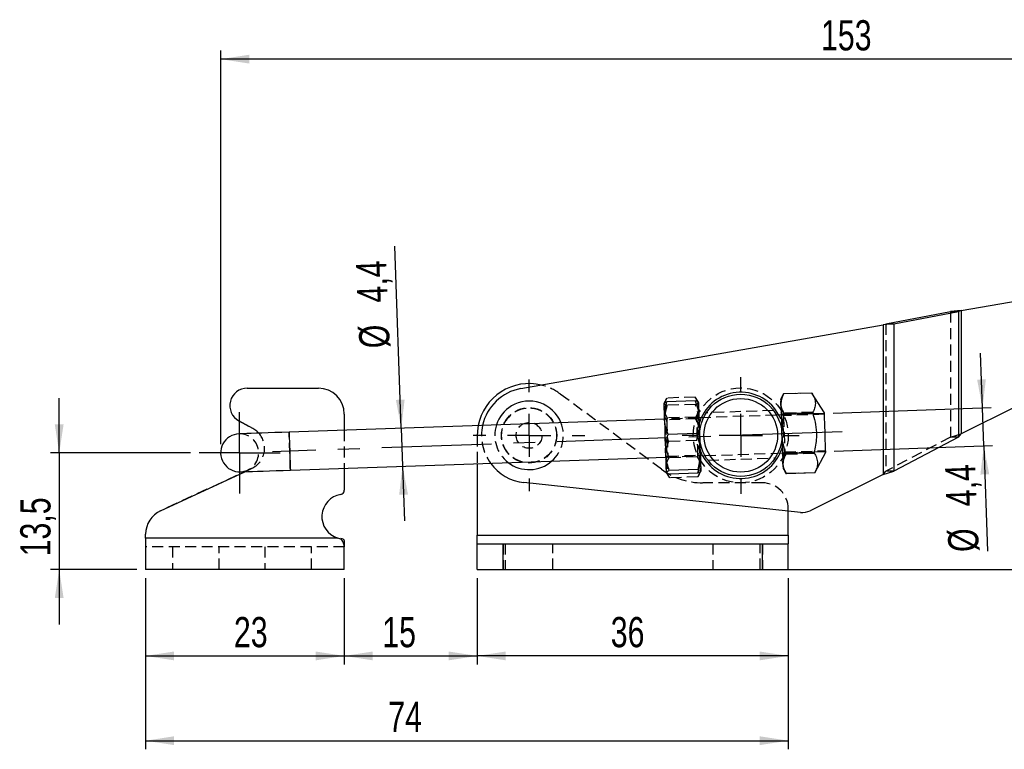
# Model space of a CAD drawing. Extents: x 33 to 403, y 68 to 261.
# Tile 4 of 21: x 41 to 155, y 176 to 261. Entities that reach past the tile are written whole.
import ezdxf

# ---------------------------------------------------------------- set-up
doc = ezdxf.new("R2010")
doc.units = 0
doc.linetypes.add('CENTERX2', pattern=[20.32, 12.7, -2.54, 2.54, -2.54])
doc.linetypes.add('HIDDEN', pattern=[1.905, 1.27, -0.635])
doc.layers.get('0').update_dxf_attribs({"linetype": 'CONTINUOUS'})
doc.layers.add('FORMATO', color=179, linetype='CONTINUOUS')
doc.styles.add('SLDTEXTSTYLE0', font='TXT', dxfattribs={"width": 0.75})
doc.dimstyles.new('SLDDIMSTYLE0', dxfattribs={"dimtxt": 3.5, "dimasz": 3.302, "dimexe": 0, "dimexo": 0.0625, "dimgap": 0.875, "dimtad": 1, "dimdec": 1, "dimrnd": 1e-09, "dimzin": 12, "dimtxsty": 'SLDTEXTSTYLE0', "dimsah": 1, "dimcen": 0.09, "dimazin": 3, "dimtfac": 1, "dimtdec": 1, "dimtmove": 0, "dimatfit": 3, "dimtolj": 1, "dimtzin": 12})
doc.dimstyles.new('SLDDIMSTYLE1', dxfattribs={"dimtxt": 3.5, "dimasz": 3.302, "dimexe": 0, "dimexo": 0.0625, "dimgap": 0.875, "dimtad": 1, "dimdec": 0, "dimrnd": 1e-09, "dimzin": 12, "dimtxsty": 'SLDTEXTSTYLE0', "dimsah": 1, "dimcen": 0.09, "dimazin": 3, "dimtfac": 1, "dimtofl": 0, "dimtmove": 0, "dimatfit": 3, "dimtolj": 1, "dimtzin": 12})
doc.dimstyles.new('SLDDIMSTYLE2', dxfattribs={"dimtxt": 3.5, "dimasz": 3.302, "dimexe": 0, "dimexo": 0.0625, "dimgap": 0.875, "dimtad": 1, "dimdec": 3, "dimrnd": 1e-09, "dimzin": 12, "dimtxsty": 'SLDTEXTSTYLE0', "dimsah": 1, "dimcen": 0.09, "dimazin": 3, "dimtfac": 1, "dimtdec": 3, "dimtofl": 0, "dimtmove": 0, "dimatfit": 3, "dimtolj": 1, "dimtzin": 12})
doc.dimstyles.new('SLDDIMSTYLE3', dxfattribs={"dimtxt": 3.5, "dimasz": 3.302, "dimexe": 0, "dimexo": 0.0625, "dimgap": 0.875, "dimtad": 1, "dimdec": 3, "dimrnd": 1e-09, "dimzin": 12, "dimtxsty": 'SLDTEXTSTYLE0', "dimsah": 1, "dimcen": 0.09, "dimazin": 3, "dimtfac": 1, "dimtdec": 3, "dimtmove": 0, "dimatfit": 3, "dimtolj": 1, "dimtzin": 12})
doc.dimstyles.new('SLDDIMSTYLE4', dxfattribs={"dimtxt": 3.5, "dimasz": 3.302, "dimexe": 0, "dimexo": 0.0625, "dimgap": 0.875, "dimtad": 1, "dimdec": 0, "dimrnd": 1e-09, "dimzin": 12, "dimtxsty": 'SLDTEXTSTYLE0', "dimsah": 1, "dimcen": 0.09, "dimazin": 3, "dimtfac": 1, "dimtdec": 0, "dimtofl": 0, "dimtmove": 0, "dimatfit": 3, "dimtolj": 1, "dimtzin": 12})

# ---------------------------------------------------------------- blocks, each defined once
blk = doc.blocks.new('_D')
at = {"layer": 'FORMATO'}
for p, q in [((45.87, 210.54), (45.87, 216.89)), ((61.06, 210.54), (44.87, 210.54)), ((45.87, 210.54), (45.87, 197.02)), ((54.87, 197.02), (44.87, 197.02)), ((45.87, 197.02), (45.87, 190.67))]:
    blk.add_line(p, q, dxfattribs=at)
for points in [[(45.87, 210.54), (46.38, 213.84), (45.36, 213.84)], [(45.87, 197.02), (45.36, 193.72), (46.38, 193.72)]]:
    blk.add_solid(points, dxfattribs=at)
at = {"layer": 'FORMATO', "insert": (41.36, 198.55), "char_height": 3.5, "attachment_point": 1, "rotation": 90, "style": 'SLDTEXTSTYLE0'}
blk.add_mtext('13,5', dxfattribs=at)
blk = doc.blocks.new('_D_1')
at = {"layer": 'FORMATO'}
for p, q in [((195.55, 234.01), (232.02, 234.01)), ((231.02, 234.01), (231.02, 197.02)), ((128.26, 197.02), (232.02, 197.02))]:
    blk.add_line(p, q, dxfattribs=at)
for points in [[(231.02, 234.01), (230.51, 230.7), (231.53, 230.7)], [(231.02, 197.02), (231.53, 200.32), (230.51, 200.32)]]:
    blk.add_solid(points, dxfattribs=at)
at = {"layer": 'FORMATO', "insert": (226.51, 210.85), "char_height": 3.5, "attachment_point": 1, "rotation": 90, "style": 'SLDTEXTSTYLE0'}
blk.add_mtext('37', dxfattribs=at)
blk = doc.blocks.new('_D_2')
at = {"layer": 'FORMATO'}
for p, q in [((64.56, 211.54), (64.56, 257.15)), ((217.33, 222.58), (217.33, 257.15)), ((217.33, 256.15), (64.56, 256.15))]:
    blk.add_line(p, q, dxfattribs=at)
for points in [[(64.56, 256.15), (67.86, 255.64), (67.86, 256.66)], [(217.33, 256.15), (214.03, 256.66), (214.03, 255.64)]]:
    blk.add_solid(points, dxfattribs=at)
at = {"layer": 'FORMATO', "insert": (134.04, 260.66), "char_height": 3.5, "attachment_point": 1, "style": 'SLDTEXTSTYLE0'}
blk.add_mtext('153', dxfattribs=at)
blk = doc.blocks.new('_D_3')
at = {"layer": 'FORMATO'}
for p, q in [((94.26, 196.02), (94.26, 186.02)), ((130.26, 196.02), (130.26, 186.02)), ((130.26, 187.02), (94.26, 187.02))]:
    blk.add_line(p, q, dxfattribs=at)
for points in [[(94.26, 187.02), (97.56, 186.51), (97.56, 187.53)], [(130.26, 187.02), (126.96, 187.53), (126.96, 186.51)]]:
    blk.add_solid(points, dxfattribs=at)
at = {"layer": 'FORMATO', "insert": (109.71, 191.53), "char_height": 3.5, "attachment_point": 1, "style": 'SLDTEXTSTYLE0'}
blk.add_mtext('36', dxfattribs=at)
blk = doc.blocks.new('_D_4')
at = {"layer": 'FORMATO'}
for p, q in [((55.87, 196.02), (55.87, 186.02)), ((78.87, 196.02), (78.87, 186.02)), ((55.87, 187.02), (78.87, 187.02))]:
    blk.add_line(p, q, dxfattribs=at)
for points in [[(55.87, 187.02), (59.17, 186.51), (59.17, 187.53)], [(78.87, 187.02), (75.57, 187.53), (75.57, 186.51)]]:
    blk.add_solid(points, dxfattribs=at)
at = {"layer": 'FORMATO', "insert": (66.09, 191.53), "char_height": 3.5, "attachment_point": 1, "style": 'SLDTEXTSTYLE0'}
blk.add_mtext('23', dxfattribs=at)
blk = doc.blocks.new('_D_5')
at = {"layer": 'FORMATO'}
for p, q in [((55.87, 196.02), (55.87, 176.2)), ((130.26, 196.02), (130.26, 176.2)), ((55.87, 177.2), (130.26, 177.2))]:
    blk.add_line(p, q, dxfattribs=at)
for points in [[(55.87, 177.2), (59.17, 176.69), (59.17, 177.71)], [(130.26, 177.2), (126.96, 177.71), (126.96, 176.69)]]:
    blk.add_solid(points, dxfattribs=at)
at = {"layer": 'FORMATO', "insert": (83.95, 181.71), "char_height": 3.5, "attachment_point": 1, "style": 'SLDTEXTSTYLE0'}
blk.add_mtext('74', dxfattribs=at)
blk = doc.blocks.new('_D_6')
at = {"layer": 'FORMATO'}
for p, q in [((152.74, 215.75), (152.52, 222.09)), ((135.44, 215.14), (153.74, 215.78)), ((152.89, 211.35), (152.74, 215.75)), ((135.59, 210.74), (153.89, 211.38)), ((152.89, 211.35), (153.32, 199.16))]:
    blk.add_line(p, q, dxfattribs=at)
for points in [[(152.74, 215.75), (153.13, 219.06), (152.12, 219.03)], [(152.89, 211.35), (152.5, 208.03), (153.52, 208.07)]]:
    blk.add_solid(points, dxfattribs=at)
at = {"layer": 'FORMATO', "char_height": 3.5, "attachment_point": 1, "rotation": 92, "style": 'SLDTEXTSTYLE0'}
for s, insert in [('4,4', (148.57, 204.27)), ('%%c', (148.81, 199))]:
    blk.add_mtext(s, dxfattribs=dict(at, insert=insert))
blk = doc.blocks.new('_D_7')
at = {"layer": 'FORMATO'}
for p, q in [((78.87, 196.02), (78.87, 186.02)), ((94.26, 196.02), (94.26, 186.02)), ((78.87, 187.02), (94.26, 187.02))]:
    blk.add_line(p, q, dxfattribs=at)
for points in [[(78.87, 187.02), (82.17, 186.51), (82.17, 187.53)], [(94.26, 187.02), (90.96, 187.53), (90.96, 186.51)]]:
    blk.add_solid(points, dxfattribs=at)
at = {"layer": 'FORMATO', "insert": (83.26, 191.53), "char_height": 3.5, "attachment_point": 1, "style": 'SLDTEXTSTYLE0'}
blk.add_mtext('15', dxfattribs=at)
blk = doc.blocks.new('_D_8')
at = {"layer": 'FORMATO'}
for p, q in [((85.46, 213.4), (84.72, 234.49)), ((85.46, 213.4), (85.61, 209)), ((85.61, 209), (85.84, 202.65))]:
    blk.add_line(p, q, dxfattribs=at)
for points in [[(85.46, 213.4), (85.85, 216.71), (84.84, 216.68)], [(85.61, 209), (85.22, 205.68), (86.24, 205.72)]]:
    blk.add_solid(points, dxfattribs=at)
at = {"layer": 'FORMATO', "char_height": 3.5, "attachment_point": 1, "rotation": 92, "style": 'SLDTEXTSTYLE0'}
for s, insert in [('4,4', (80.39, 227.87)), ('%%c', (80.63, 222.6))]:
    blk.add_mtext(s, dxfattribs=dict(at, insert=insert))
blk = doc.blocks.new('SW_CENTERMARKSYMBOL_0')
at = {"layer": 'FORMATO', "color": 0}
for p, q in [((0, 5), (0, 6.7625)), ((0, 0), (0, 2.5)), ((-5, 0), (-6.7625, 0)), ((0, 0), (-2.5, 0)), ((0, 0), (0, -2.5)), ((0, 0), (2.5, 0)), ((5, 0), (6.7625, 0)), ((0, -5), (0, -6.7625))]:
    blk.add_line(p, q, dxfattribs=at)
blk = doc.blocks.new('SW_CENTERMARKSYMBOL_1')
at = {"layer": 'FORMATO', "color": 0}
for p, q in [((0, 5), (0, 6.46875)), ((0, 0), (0, 2.5)), ((-5, 0), (-6.46875, 0)), ((0, 0), (-2.5, 0)), ((0, 0), (0, -2.5)), ((0, 0), (2.5, 0)), ((5, 0), (6.46875, 0)), ((0, -5), (0, -6.46875))]:
    blk.add_line(p, q, dxfattribs=at)
blk = doc.blocks.new('SW_CENTERMARKSYMBOL_2')
at = {"layer": 'FORMATO', "color": 0}
for p, q in [((0, 2.5), (0, 4.7)), ((0, 0), (0, 2.5)), ((-2.5, 0), (-4.7, 0)), ((0, 0), (-2.5, 0)), ((0, 0), (0, -2.5)), ((0, 0), (2.5, 0)), ((2.5, 0), (4.7, 0)), ((0, -2.5), (0, -4.7))]:
    blk.add_line(p, q, dxfattribs=at)

msp = doc.modelspace()

# ---------------------------------------------------------------- linework, layer by layer
at = {"color": 7, "linetype": 'CONTINUOUS'}
for p, q in [((150.291, 227.0316), (156.9721, 228.2097)), ((141.5707, 225.5027), (149.0426, 226.9048)), ((142.477, 225.5027), (149.949, 226.9048)), ((150.291, 227.0316), (149.0426, 226.9048)), ((150.291, 227.0316), (149.0426, 226.9048)), ((149.0426, 226.9048), (149.949, 226.9048)), ((150.291, 227.0316), (149.949, 226.9048)), ((149.949, 226.9048), (149.949, 212.3777)), ((150.291, 227.0316), (150.291, 212.7362)), ((99.3037, 217.9835), (141.2286, 225.376)), ((142.477, 225.5027), (141.2286, 225.376)), ((141.2286, 225.376), (141.2286, 208.0547)), ((141.5707, 225.5027), (142.477, 225.5027)), ((142.477, 225.5027), (142.477, 208.4132)), ((67.6406, 218.0375), (75.8729, 218.0375)), ((119.4958, 216.5769), (116.2124, 216.4623)), ((129.7142, 217.3617), (129.3788, 216.7308)), ((132.9977, 217.4763), (129.7142, 217.3617)), ((134.4362, 215.1743), (132.9977, 217.4763)), ((156.6363, 215.8998), (150.291, 212.7362)), ((115.9248, 214.4599), (72.4763, 212.9426)), ((78.8729, 215.0375), (78.8729, 213.166)), ((120.4606, 214.6183), (119.9224, 214.5995)), ((129.4416, 214.9319), (128.9033, 214.9131)), ((133.0783, 215.1683), (129.7948, 215.0537)), ((68.2799, 213.3706), (66.6771, 214.2399)), ((119.6276, 212.8026), (116.3442, 212.688)), ((149.949, 212.3777), (142.477, 208.4132)), ((149.949, 212.3777), (150.291, 212.7362)), ((72.6299, 208.5453), (116.0784, 210.0625)), ((120.0759, 210.2021), (120.6142, 210.2209)), ((129.0569, 210.5158), (129.5951, 210.5346)), ((133.2395, 210.5524), (129.956, 210.4377)), ((133.3201, 208.2444), (134.5945, 210.6411)), ((78.8729, 208.7633), (78.8729, 206.2155)), ((94.2588, 209.3006), (94.2588, 201.0229)), ((119.7739, 208.6141), (116.4904, 208.4994)), ((129.6579, 208.7357), (130.0366, 208.1297)), ((57.6092, 203.8382), (67.3468, 208.3608)), ((119.7884, 208.1997), (116.5049, 208.0851)), ((133.3201, 208.2444), (130.0366, 208.1297)), ((141.2286, 208.0547), (132.7841, 203.8444)), ((141.2286, 208.0547), (142.477, 208.4132)), ((131.6772, 203.6458), (99.6689, 207.0987)), ((130.2588, 201.0229), (130.2588, 203.7988)), ((55.8729, 200.6729), (55.8729, 201.1174)), ((55.8729, 200.6729), (55.8729, 197.0229)), ((78.1025, 200.6729), (55.8729, 200.6729)), ((78.4535, 200.5264), (78.1025, 200.6729)), ((78.4535, 200.6327), (78.4535, 200.5264)), ((94.2588, 201.0229), (130.2588, 201.0229)), ((94.2588, 200.0229), (94.2588, 201.0229)), ((130.2588, 201.0229), (130.2588, 200.0229)), ((78.8729, 200.3968), (78.8729, 199.6653)), ((78.8729, 197.0229), (78.8729, 199.6653)), ((94.2588, 197.0229), (94.2588, 200.0229)), ((94.2588, 200.0229), (97.2588, 200.0229)), ((97.2588, 197.0229), (97.2588, 200.0229)), ((97.2588, 200.0229), (127.2588, 200.0229)), ((127.2588, 197.0229), (127.2588, 200.0229)), ((127.2588, 200.0229), (130.2588, 200.0229)), ((130.2588, 197.0229), (130.2588, 200.0229)), ((78.8729, 197.0229), (55.8729, 197.0229)), ((94.2588, 197.0229), (97.2588, 197.0229)), ((97.2588, 197.0229), (127.2588, 197.0229)), ((127.2588, 197.0229), (130.2588, 197.0229))]:
    msp.add_line(p, q, dxfattribs=at)
at = {"color": 7, "linetype": 'HIDDEN'}
for p, q in [((149.0426, 226.9048), (149.0426, 212.3777)), ((149.949, 226.9048), (149.949, 212.3777)), ((150.291, 227.0316), (150.291, 212.7362)), ((141.2286, 225.376), (141.2286, 208.0547)), ((141.5707, 225.5027), (141.5707, 208.4132)), ((142.477, 225.5027), (142.477, 208.4132)), ((115.5956, 208.6457), (103.8374, 217.383)), ((116.1974, 216.8897), (115.862, 216.2588)), ((119.4809, 217.0043), (116.1974, 216.8897)), ((119.8596, 216.3984), (119.4809, 217.0043)), ((132.9977, 217.4752), (129.7142, 217.3606)), ((119.5103, 216.1626), (116.2268, 216.0479)), ((128.5572, 215.4513), (120.7768, 215.1796)), ((116.1881, 214.369), (115.9153, 214.731)), ((119.9224, 214.5995), (115.9248, 214.4599)), ((119.6661, 214.4904), (116.1881, 214.369)), ((119.5615, 214.6963), (116.278, 214.5817)), ((119.9129, 214.8706), (119.6661, 214.4904)), ((128.9033, 214.9131), (120.4606, 214.6183)), ((129.7049, 214.841), (129.4321, 215.203)), ((134.4385, 215.1064), (129.4416, 214.9319)), ((134.442, 215.0064), (129.7049, 214.841)), ((133.0752, 215.2552), (129.7918, 215.1405)), ((133.0813, 215.0804), (129.7979, 214.9657)), ((66.6771, 214.2399), (68.2799, 213.3706)), ((78.8729, 213.166), (78.8729, 208.7633)), ((94.2588, 212.567), (94.2588, 209.3006)), ((149.0426, 212.3777), (141.5707, 208.4132)), ((149.0426, 212.3777), (150.291, 212.7362)), ((149.0426, 212.3777), (150.291, 212.7362)), ((149.949, 212.3777), (149.0426, 212.3777)), ((119.6566, 211.974), (116.3731, 211.8594)), ((116.0784, 210.0625), (120.0759, 210.2021)), ((116.0878, 209.7914), (116.3347, 210.1716)), ((116.3347, 210.1716), (119.8126, 210.293)), ((119.7227, 210.0803), (116.4392, 209.9657)), ((119.8126, 210.293), (120.0854, 209.931)), ((120.6142, 210.2209), (129.0569, 210.5158)), ((120.9649, 209.6828), (128.7428, 209.9545)), ((129.5951, 210.5346), (134.5921, 210.7091)), ((129.6046, 210.2635), (129.8514, 210.6436)), ((129.8514, 210.6436), (134.5886, 210.809)), ((129.9455, 210.41), (129.959, 210.3508)), ((133.2364, 210.6403), (129.9529, 210.5257)), ((133.2425, 210.4655), (129.959, 210.3508)), ((68.1355, 208.7271), (57.6092, 203.8382)), ((67.3468, 208.3608), (68.1355, 208.7271)), ((116.1406, 208.2798), (116.1412, 208.2636)), ((116.1412, 208.2636), (116.5198, 207.6577)), ((119.8033, 207.7723), (116.5198, 207.6577)), ((119.8033, 207.7723), (120.1388, 208.4032)), ((120.1382, 208.4194), (120.1388, 208.4032)), ((133.32, 208.2455), (130.0366, 208.1308)), ((141.2286, 208.0547), (141.5707, 208.4132)), ((142.477, 208.4132), (141.5707, 208.4132)), ((127.2588, 207.067), (120.3671, 207.067)), ((130.2588, 203.7988), (130.2588, 204.067)), ((78.1025, 200.6729), (55.8729, 200.6729)), ((94.2588, 201.0229), (130.2588, 201.0229)), ((78.8729, 199.6729), (55.8729, 199.6729)), ((58.9729, 199.6729), (58.9729, 197.0229)), ((64.3729, 197.0229), (64.3729, 199.6729)), ((69.6729, 199.6729), (69.6729, 197.0229)), ((75.0729, 197.0229), (75.0729, 199.6729)), ((78.8729, 199.6653), (78.8729, 199.6729)), ((97.2588, 200.0229), (97.2588, 197.0229)), ((97.5088, 200.0229), (97.5088, 197.0229)), ((103.0088, 197.0229), (103.0088, 200.0229)), ((121.5088, 200.0229), (121.5088, 197.0229)), ((127.0088, 197.0229), (127.0088, 200.0229)), ((127.2588, 200.0229), (127.2588, 197.0229))]:
    msp.add_line(p, q, dxfattribs=at)
at = {"color": 7, "linetype": 'CONTINUOUS', "flags": 128}
for points in [[(129.3788, 216.7308), (129.3799, 216.6966), (129.3835, 216.5946), (129.3894, 216.4265), (129.3975, 216.1952)], [(115.8626, 216.2426), (115.8621, 216.2554), (115.864, 216.1998), (115.8683, 216.0769), (115.8749, 215.8886), (115.8837, 215.6383), (115.8944, 215.3302), (115.907, 214.9696), (115.9212, 214.5627)], [(119.8601, 216.3822), (119.8597, 216.395), (119.8616, 216.3394), (119.8659, 216.2165), (119.8725, 216.0282), (119.8812, 215.7779), (119.892, 215.4698), (119.9046, 215.1092), (119.9188, 214.7022)], [(129.3975, 216.1952), (129.4076, 215.9047), (129.4196, 215.5599), (129.4334, 215.1668), (129.4486, 214.732), (129.4649, 214.263), (129.4822, 213.7679), (129.5001, 213.255), (129.5184, 212.7332)], [(115.9212, 214.5627), (115.9368, 214.1163), (115.9535, 213.6383), (115.971, 213.1366), (115.9891, 212.62), (116.0073, 212.0973), (116.0255, 211.5773), (116.0432, 211.0691), (116.0603, 210.5812)], [(119.9188, 214.7022), (119.9344, 214.2559), (119.9511, 213.7778), (119.9686, 213.2762), (119.9866, 212.7596), (120.0049, 212.2369), (120.023, 211.7169), (120.0408, 211.2087), (120.0578, 210.7208)], [(134.5945, 210.6411), (134.5923, 210.7022), (134.586, 210.8822), (134.5759, 211.1714), (134.5626, 211.5542), (134.5467, 212.01), (134.529, 212.5141), (134.5107, 213.0395), (134.4926, 213.5578), (134.4757, 214.041), (134.461, 214.4631), (134.4492, 214.8014), (134.4409, 215.0376), (134.4367, 215.159), (134.4362, 215.1743)], [(68.9765, 212.8204), (68.7507, 213.0434), (68.2799, 213.3706)], [(72.4763, 212.9426), (71.6514, 212.9138), (70.8432, 212.8856), (70.0684, 212.8585), (69.3425, 212.8332), (68.6804, 212.8101), (68.0956, 212.7896), (67.6, 212.7723), (67.2036, 212.7585), (66.9146, 212.7484), (66.7388, 212.7422), (66.6798, 212.7402)], [(129.5184, 212.7332), (129.5366, 212.2114), (129.5545, 211.6986), (129.5718, 211.2034), (129.5881, 210.7344), (129.6033, 210.2997), (129.6171, 209.9065), (129.6291, 209.5617), (129.6392, 209.2712)], [(116.0603, 210.5812), (116.0763, 210.1221), (116.091, 209.6996), (116.1043, 209.3209), (116.1157, 208.9926), (116.1252, 208.7202), (116.1326, 208.5083), (116.1378, 208.3607), (116.1406, 208.2798)], [(120.0578, 210.7208), (120.0739, 210.2617), (120.0886, 209.8392), (120.1018, 209.4605), (120.1133, 209.1322), (120.1228, 208.8597), (120.1302, 208.6479), (120.1354, 208.5003), (120.1382, 208.4194)], [(129.6392, 209.2712), (129.6473, 209.04), (129.6532, 208.8719), (129.6568, 208.7699), (129.6579, 208.7357)], [(66.8334, 208.3429), (66.8924, 208.3449), (67.0682, 208.3511), (67.3572, 208.3612), (67.7536, 208.375), (68.2492, 208.3923), (68.834, 208.4127), (69.496, 208.4359), (70.2219, 208.4612), (70.9968, 208.4883), (71.8049, 208.5165), (72.6299, 208.5453)]]:
    msp.add_lwpolyline(points, dxfattribs=at)
at = {"color": 7, "linetype": 'HIDDEN', "flags": 128}
for points in [[(116.1881, 214.369), (116.1895, 214.3304), (116.1949, 214.1747), (116.2042, 213.9083), (116.2168, 213.5467), (116.232, 213.1109), (116.249, 212.6262), (116.2666, 212.1209), (116.284, 211.6243), (116.3, 211.1652), (116.3138, 210.7703), (116.3245, 210.4626), (116.3316, 210.2599), (116.3346, 210.1741), (116.3347, 210.1716)], [(119.6728, 214.2961), (119.6674, 214.4519), (119.6661, 214.4904)], [(119.8126, 210.293), (119.8125, 210.2956), (119.8095, 210.3814), (119.8025, 210.584), (119.7917, 210.8917), (119.7779, 211.2866), (119.7619, 211.7457), (119.7446, 212.2424), (119.7269, 212.7477), (119.71, 213.2323), (119.6948, 213.6681), (119.6821, 214.0297), (119.6728, 214.2961)], [(119.9134, 213.801), (120.1212, 214.4361), (120.1947, 214.609)], [(129.7049, 214.841), (129.707, 214.78), (129.7133, 214.6006), (129.7233, 214.3132), (129.7365, 213.9345), (129.7522, 213.4865), (129.7693, 212.9953), (129.787, 212.4893), (129.8041, 211.9981), (129.8198, 211.5501), (129.833, 211.1714), (129.843, 210.884), (129.8493, 210.7046), (129.8514, 210.6436)], [(94.3681, 213.7071), (94.3237, 213.4478), (94.2588, 212.567)], [(72.6299, 208.5453), (72.6278, 208.6046), (72.6217, 208.7792), (72.6119, 209.0597), (72.5989, 209.431), (72.5835, 209.8731), (72.5664, 210.3622), (72.5486, 210.8718), (72.5311, 211.3745), (72.5147, 211.8433), (72.5004, 212.2528), (72.4889, 212.5809), (72.4809, 212.81), (72.4768, 212.9277), (72.4768, 212.9277), (72.4809, 212.81), (72.4889, 212.5809), (72.5004, 212.2528), (72.5147, 211.8433), (72.5311, 211.3745), (72.5486, 210.8718), (72.5664, 210.3622), (72.5835, 209.8731), (72.5989, 209.431), (72.6119, 209.0597), (72.6217, 208.7792), (72.6278, 208.6046), (72.6299, 208.5453)], [(119.7667, 212.2852), (119.7734, 212.9498), (119.7763, 212.9855)], [(120.3483, 210.2117), (120.1212, 210.6979), (119.9528, 211.1875)]]:
    msp.add_lwpolyline(points, dxfattribs=at)
at = {"color": 8, "linetype": 'CONTINUOUS', "flags": 128}
msp.add_lwpolyline([(72.4763, 212.9426), (72.4768, 212.9277), (72.4809, 212.81), (72.4889, 212.5809), (72.5004, 212.2528), (72.5147, 211.8433), (72.5311, 211.3745), (72.5486, 210.8718), (72.5664, 210.3622), (72.5835, 209.8731), (72.5989, 209.431), (72.6119, 209.0597), (72.6217, 208.7792), (72.6278, 208.6046), (72.6299, 208.5453)], dxfattribs=at)
at = {"color": 7, "linetype": 'HIDDEN'}
for centre, radius in [((124.7588, 212.567), 5.5), ((100.2588, 212.567), 3.2), ((100.2588, 212.567), 3.175), ((100.2588, 212.567), 1.5)]:
    msp.add_circle(centre, radius, dxfattribs=at)
at = {"color": 7, "linetype": 'CONTINUOUS'}
for radius in [4.7625, 4.2625]:
    msp.add_circle((124.7588, 212.567), radius, dxfattribs=at)
for centre, radius, start, end in [((67.6406, 216.0165), 2.021, 90, 241.52583), ((75.8729, 215.0375), 3, 0, 90), ((100.2588, 212.567), 6, 76.443536, 169.046489), ((100.2588, 212.567), 5.5, 100.000001, 167.845432), ((124.7588, 212.567), 5, 28.103881, 155.896119), ((100.2588, 212.567), 3.9687, 120.866566, 162.190852), ((100.2588, 212.567), 3.9687, 21.809148, 120.866566), ((66.7566, 210.5415), 2.2, 92, 272), ((124.7588, 212.567), 5, 208.103881, 335.896119), ((100.2588, 212.567), 5.5, 215.7425, 263.842948), ((100.2588, 212.567), 3.9688, 232.333533, 311.666467), ((78.8729, 203.1561), 2.6, 99.281799, 252.764996), ((78.3729, 206.2155), 0.5, 279.281799, 0), ((58.8729, 201.1174), 3, 114.912156, 180), ((131.8917, 205.6343), 2, 263.842948, 296.5)]:
    msp.add_arc(centre, radius, start, end, dxfattribs=at)
at = {"color": 7, "linetype": 'HIDDEN'}
for centre, radius, start, end in [((100.2588, 212.567), 6, 53.384809, 76.443536), ((124.7588, 212.567), 5, 0, 28.103881), ((100.2588, 212.567), 5.5, 167.845432, 215.7425), ((100.2588, 212.567), 3.9688, 162.190852, 232.333533), ((100.2588, 212.567), 3.9688, 311.666467, 21.809148), ((66.7566, 210.5415), 2.2, 272, 92), ((67.0403, 211.0852), 2.6, 294.912156, 41.866269), ((124.7588, 212.567), 5, 335.896119, 0), ((120.3671, 215.067), 8, 233.384809, 270), ((127.2588, 204.067), 3, 0, 90)]:
    msp.add_arc(centre, radius, start, end, dxfattribs=at)
for points, knots in [([(115.8807, 215.7232), (115.8802, 215.7505), (115.8762, 215.9578), (115.9405, 216.3511), (116.1113, 216.709), (116.1974, 216.8897)], [0, 0, 0, 0, 0.07004735, 0.53076221, 1, 1, 1, 1]), ([(119.4809, 217.0043), (119.5872, 216.8204), (119.8019, 216.4492), (119.8526, 216.0594), (119.8783, 215.8628)], [0, 0, 0, 0, 0.49545812, 1, 1, 1, 1]), ([(129.396, 216.2381), (129.3955, 216.2644), (129.3918, 216.4637), (129.4516, 216.8232), (129.6127, 217.1492), (129.6895, 217.3044)], [0, 0, 0, 0, 0.07376229, 0.55890956, 1, 1, 1, 1]), ([(129.7142, 217.3606), (129.6212, 217.1626), (129.4335, 216.7631), (129.4106, 216.356), (129.399, 216.1507)], [0, 0, 0, 0, 0.49545792, 1, 1, 1, 1]), ([(115.8626, 216.2426), (115.8632, 216.2377), (115.8677, 216.2007), (115.9481, 216.1333), (116.1334, 216.0766), (116.2268, 216.0479)], [0, 0, 0, 0, 0.07004736, 0.53076262, 1, 1, 1, 1]), ([(116.278, 214.5817), (116.1717, 214.7656), (115.9571, 215.1368), (115.9063, 215.5266), (115.8807, 215.7232)], [0, 0, 0, 0, 0.49545791, 1, 1, 1, 1]), ([(116.2268, 216.0479), (116.1869, 215.8966), (116.0763, 215.4775), (115.9502, 214.7743), (115.9454, 214.2201), (115.9429, 213.9412)], [0, 0, 0, 0, 0.21922418, 0.60707358, 1, 1, 1, 1]), ([(119.5103, 216.1626), (119.6089, 216.1997), (119.808, 216.2747), (119.8426, 216.3462), (119.8601, 216.3822)], [0, 0, 0, 0, 0.495458, 1, 1, 1, 1]), ([(119.9405, 214.0808), (119.919, 214.355), (119.8758, 214.9076), (119.7015, 215.6004), (119.5607, 216.0144), (119.5103, 216.1626)], [0, 0, 0, 0, 0.38751596, 0.78077633, 1, 1, 1, 1]), ([(119.8783, 215.8628), (119.8788, 215.8354), (119.8828, 215.6282), (119.8185, 215.2349), (119.6477, 214.8769), (119.5615, 214.6963)], [0, 0, 0, 0, 0.07004768, 0.5307624, 1, 1, 1, 1]), ([(129.7918, 215.1405), (129.6857, 215.3173), (129.4716, 215.6741), (129.4213, 216.049), (129.396, 216.2381)], [0, 0, 0, 0, 0.49545809, 1, 1, 1, 1]), ([(129.399, 216.1507), (129.4004, 216.1223), (129.4112, 215.9075), (129.5033, 215.505), (129.6991, 215.1466), (129.7979, 214.9657)], [0, 0, 0, 0, 0.07004713, 0.53076216, 1, 1, 1, 1]), ([(116.0016, 212.2612), (116.0029, 212.5643), (116.0054, 213.175), (116.1285, 213.9495), (116.2386, 214.415), (116.278, 214.5817)], [0, 0, 0, 0, 0.38751577, 0.78077634, 1, 1, 1, 1]), ([(119.5615, 214.6963), (119.6124, 214.5328), (119.7535, 214.0801), (119.9308, 213.3163), (119.9763, 212.7073), (119.9992, 212.4008)], [0, 0, 0, 0, 0.21922424, 0.60707344, 1, 1, 1, 1]), ([(129.5153, 212.8206), (129.5166, 213.1237), (129.5192, 213.7342), (129.6422, 214.5085), (129.7524, 214.9739), (129.7918, 215.1405)], [0, 0, 0, 0, 0.3875158, 0.78077621, 1, 1, 1, 1]), ([(129.6979, 214.5255), (129.6932, 214.5053), (129.621, 214.1898), (129.5276, 213.5632), (129.5235, 212.9529), (129.5214, 212.6458)], [0, 0, 0, 0, 0.0328989, 0.51330517, 1, 1, 1, 1]), ([(115.9429, 213.9412), (115.953, 213.7723), (115.9952, 213.0642), (116.2098, 212.3802), (116.3731, 211.8594)], [0, 0, 0, 0, 0.23855104, 1, 1, 1, 1]), ([(119.6566, 211.974), (119.7832, 212.505), (119.9495, 213.2023), (119.9422, 213.9116), (119.9405, 214.0808)], [0, 0, 0, 0, 0.76144874, 1, 1, 1, 1]), ([(116.4392, 209.9657), (116.274, 210.5402), (116.057, 211.2946), (116.0123, 212.075), (116.0016, 212.2612)], [0, 0, 0, 0, 0.76144892, 1, 1, 1, 1]), ([(119.9992, 212.4008), (120.0015, 212.2143), (120.0113, 211.4327), (119.8474, 210.665), (119.7227, 210.0803)], [0, 0, 0, 0, 0.23855121, 1, 1, 1, 1]), ([(129.9529, 210.5257), (129.7877, 211.1), (129.5707, 211.8543), (129.526, 212.6345), (129.5153, 212.8206)], [0, 0, 0, 0, 0.76144887, 1, 1, 1, 1]), ([(116.3731, 211.8594), (116.284, 211.5494), (116.1042, 210.9238), (116.0894, 210.283), (116.082, 209.9598)], [0, 0, 0, 0, 0.495457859, 1, 1, 1, 1]), ([(120.0795, 210.0994), (120.0775, 210.144), (120.0625, 210.4827), (119.9622, 211.1186), (119.7591, 211.6872), (119.6566, 211.974)], [0, 0, 0, 0, 0.07004706, 0.53076228, 1, 1, 1, 1]), ([(116.082, 209.9598), (116.0839, 209.9151), (116.099, 209.5764), (116.1993, 208.9405), (116.4024, 208.372), (116.5049, 208.0851)], [0, 0, 0, 0, 0.070047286, 0.530762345, 1, 1, 1, 1]), ([(116.1225, 208.7992), (116.122, 208.8266), (116.1179, 209.0338), (116.1823, 209.4271), (116.3531, 209.7851), (116.4392, 209.9657)], [0, 0, 0, 0, 0.07004754, 0.53076243, 1, 1, 1, 1]), ([(119.7227, 210.0803), (119.829, 209.8964), (120.0437, 209.5252), (120.0944, 209.1354), (120.12, 208.9388)], [0, 0, 0, 0, 0.49545807, 1, 1, 1, 1]), ([(119.7884, 208.1997), (119.8775, 208.5097), (120.0573, 209.1353), (120.0721, 209.7761), (120.0795, 210.0994)], [0, 0, 0, 0, 0.49545776, 1, 1, 1, 1]), ([(129.6377, 209.3158), (129.6371, 209.3441), (129.6328, 209.5592), (129.6967, 209.9672), (129.867, 210.3384), (129.9529, 210.5257)], [0, 0, 0, 0, 0.070047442, 0.530762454, 1, 1, 1, 1]), ([(129.959, 210.3508), (129.8655, 210.1671), (129.6768, 209.7962), (129.6528, 209.4188), (129.6407, 209.2283)], [0, 0, 0, 0, 0.49545785, 1, 1, 1, 1]), ([(116.5198, 207.6577), (116.4135, 207.8416), (116.1989, 208.2128), (116.1481, 208.6026), (116.1225, 208.7992)], [0, 0, 0, 0, 0.49545815, 1, 1, 1, 1]), ([(120.12, 208.9388), (120.1206, 208.9115), (120.1246, 208.7042), (120.0603, 208.3109), (119.8895, 207.953), (119.8033, 207.7723)], [0, 0, 0, 0, 0.0700474, 0.53076236, 1, 1, 1, 1]), ([(130.0366, 208.1308), (129.93, 208.3218), (129.7148, 208.7073), (129.6636, 209.1117), (129.6377, 209.3158)], [0, 0, 0, 0, 0.49545815, 1, 1, 1, 1]), ([(129.6407, 209.2283), (129.6421, 209.2021), (129.6524, 209.003), (129.7252, 208.6835), (129.887, 208.4033), (129.9539, 208.2876)], [0, 0, 0, 0, 0.081963, 0.62105031, 1, 1, 1, 1])]:
    msp.add_open_spline(points, degree=3, knots=knots, dxfattribs=at)
at = {"color": 7, "linetype": 'CONTINUOUS'}
for points, knots in [([(119.4958, 216.5769), (119.6063, 216.2739), (119.8294, 215.6624), (119.8888, 215.0242), (119.9188, 214.7022)], [0, 0, 0, 0, 0.49545797, 1, 1, 1, 1]), ([(119.8601, 216.3822), (119.8595, 216.3871), (119.855, 216.4242), (119.7746, 216.4916), (119.5893, 216.5483), (119.4958, 216.5769)], [0, 0, 0, 0, 0.07004737, 0.53076224, 1, 1, 1, 1]), ([(129.3975, 216.1952), (129.3969, 216.2226), (129.3929, 216.4298), (129.4573, 216.8231), (129.628, 217.1811), (129.7142, 217.3617)], [0, 0, 0, 0, 0.07004733, 0.53076232, 1, 1, 1, 1]), ([(132.9977, 217.4763), (133.1078, 217.2796), (133.3304, 216.8819), (133.4276, 216.2846), (133.3357, 215.7071), (133.1646, 215.349), (133.0783, 215.1683)], [0, 0, 0, 0, 0.26459523, 0.53492752, 0.76533256, 1, 1, 1, 1]), ([(116.2124, 216.4623), (116.1137, 216.4251), (115.9147, 216.3502), (115.88, 216.2787), (115.8626, 216.2426)], [0, 0, 0, 0, 0.49545798, 1, 1, 1, 1]), ([(115.9212, 214.5627), (115.9201, 214.6074), (115.9115, 214.9462), (115.9672, 215.5876), (116.1301, 216.1689), (116.2124, 216.4623)], [0, 0, 0, 0, 0.07004748, 0.53076247, 1, 1, 1, 1]), ([(129.7948, 215.0537), (129.6885, 215.2376), (129.4738, 215.6088), (129.4231, 215.9986), (129.3975, 216.1952)], [0, 0, 0, 0, 0.49545766, 1, 1, 1, 1]), ([(116.3442, 212.688), (116.2337, 212.991), (116.0107, 213.6025), (115.9512, 214.2407), (115.9212, 214.5627)], [0, 0, 0, 0, 0.49545804, 1, 1, 1, 1]), ([(119.9188, 214.7022), (119.9199, 214.6575), (119.9285, 214.3187), (119.8729, 213.6773), (119.7099, 213.096), (119.6276, 212.8026)], [0, 0, 0, 0, 0.07004746, 0.53076238, 1, 1, 1, 1]), ([(129.5184, 212.7332), (129.5196, 213.0363), (129.5222, 213.647), (129.6453, 214.4215), (129.7554, 214.887), (129.7948, 215.0537)], [0, 0, 0, 0, 0.38751581, 0.78077642, 1, 1, 1, 1]), ([(133.0783, 215.1683), (133.1294, 215.0049), (133.2979, 214.4661), (133.4949, 213.5164), (133.5637, 212.1176), (133.3606, 211.137), (133.2395, 210.5524)], [0, 0, 0, 0, 0.10969116, 0.36147995, 0.61934057, 1, 1, 1, 1]), ([(116.0603, 210.5812), (116.0625, 210.8563), (116.0671, 211.4105), (116.1926, 212.1138), (116.3042, 212.5366), (116.3442, 212.688)], [0, 0, 0, 0, 0.38751576, 0.78077643, 1, 1, 1, 1]), ([(119.6276, 212.8026), (119.678, 212.6544), (119.8176, 212.2441), (119.9924, 211.5514), (120.0359, 210.9989), (120.0578, 210.7208)], [0, 0, 0, 0, 0.21922409, 0.60707371, 1, 1, 1, 1]), ([(129.956, 210.4377), (129.7908, 211.0122), (129.5738, 211.7667), (129.529, 212.5471), (129.5184, 212.7332)], [0, 0, 0, 0, 0.76144889, 1, 1, 1, 1]), ([(116.4904, 208.4994), (116.3271, 209.0202), (116.1126, 209.7042), (116.0703, 210.4123), (116.0603, 210.5812)], [0, 0, 0, 0, 0.76144879, 1, 1, 1, 1]), ([(120.0578, 210.7208), (120.0595, 210.5516), (120.0668, 209.8423), (119.9005, 209.145), (119.7739, 208.6141)], [0, 0, 0, 0, 0.23855161, 1, 1, 1, 1]), ([(129.6392, 209.2712), (129.6387, 209.2986), (129.6347, 209.5058), (129.699, 209.8991), (129.8698, 210.2571), (129.956, 210.4377)], [0, 0, 0, 0, 0.07004722, 0.53076228, 1, 1, 1, 1]), ([(133.2395, 210.5524), (133.3496, 210.3556), (133.5722, 209.958), (133.6694, 209.3606), (133.5775, 208.7831), (133.4064, 208.425), (133.3201, 208.2444)], [0, 0, 0, 0, 0.2645951, 0.53492738, 0.76533267, 1, 1, 1, 1]), ([(119.7739, 208.6141), (119.8749, 208.5839), (120.0787, 208.523), (120.1182, 208.4541), (120.1382, 208.4194)], [0, 0, 0, 0, 0.49545762, 1, 1, 1, 1]), ([(130.0366, 208.1297), (129.9303, 208.3136), (129.7156, 208.6849), (129.6649, 209.0746), (129.6392, 209.2712)], [0, 0, 0, 0, 0.495458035, 1, 1, 1, 1]), ([(116.1406, 208.2798), (116.1409, 208.2847), (116.1428, 208.322), (116.2183, 208.3948), (116.3992, 208.4643), (116.4904, 208.4994)], [0, 0, 0, 0, 0.07004777, 0.53076262, 1, 1, 1, 1]), ([(116.5049, 208.0851), (116.4039, 208.1152), (116.2001, 208.1761), (116.1606, 208.245), (116.1406, 208.2798)], [0, 0, 0, 0, 0.49545802, 1, 1, 1, 1]), ([(120.1382, 208.4194), (120.1379, 208.4145), (120.136, 208.3772), (120.0605, 208.3043), (119.8796, 208.2348), (119.7884, 208.1997)], [0, 0, 0, 0, 0.07004737, 0.53076222, 1, 1, 1, 1]), ([(78.8729, 200.3968), (78.8681, 200.4105), (78.8583, 200.4383), (78.8189, 200.4912), (78.6925, 200.5829), (78.5553, 200.6115), (78.4535, 200.6327)], [0, 0, 0, 0, 0.08814511, 0.18026193, 0.39265493, 1, 1, 1, 1]), ([(78.8729, 199.6653), (78.8624, 199.7597), (78.8426, 199.9367), (78.7575, 200.1818), (78.6323, 200.3868), (78.5123, 200.4805), (78.4535, 200.5264)], [0, 0, 0, 0, 0.29231518, 0.54801371, 0.77871279, 1, 1, 1, 1])]:
    msp.add_open_spline(points, degree=3, knots=knots, dxfattribs=at)
at = {"layer": 'FORMATO', "linetype": 'CENTERX2'}
msp.add_line((136.5141, 212.9775), (70.5543, 210.6741), dxfattribs=at)

# ---------------------------------------------------------------- block references
at = {"layer": 'FORMATO'}
for name, p in [('SW_CENTERMARKSYMBOL_1', (100.2588, 212.567)), ('SW_CENTERMARKSYMBOL_0', (124.7588, 212.567)), ('SW_CENTERMARKSYMBOL_2', (66.7566, 210.5415))]:
    msp.add_blockref(name, p, dxfattribs=at)

# ---------------------------------------------------------------- dimensions: what is measured, and where the dimension line sits
for base, p1, p2, dimstyle, picture, middle in [((64.5566, 256.1473), (217.3314, 221.582), (64.5566, 210.5415), 'SLDDIMSTYLE1', '_D_2', (137.9236, 256.1473)), ((78.8729, 187.0229), (55.8729, 197.0229), (78.8729, 197.0229), 'SLDDIMSTYLE2', '_D_4', (68.6716, 187.0229)), ((130.2588, 177.201), (55.8729, 197.0229), (130.2588, 197.0229), 'SLDDIMSTYLE1', '_D_5', (86.5365, 177.201))]:
    dim = msp.add_linear_dim(base=base, p1=p1, p2=p2, dimstyle=dimstyle, dxfattribs=at)
    dim.commit()
    dim.dimension.update_dxf_attribs({"geometry": picture, "text_midpoint": middle, "dimtype": 160})
for base, p1, p2, picture, middle in [((85.6148, 208.9987), (72.4763, 212.9426), (72.6299, 208.5453), '_D_8', (84.9294, 228.6244)), ((152.7414, 215.7455), (134.5921, 210.7091), (134.4385, 215.1064), '_D_6', (153.1157, 205.0251))]:
    dim = msp.add_linear_dim(base=base, p1=p1, p2=p2, angle=272, text='%%c<>', dimstyle='SLDDIMSTYLE3', dxfattribs=at)
    dim.commit()
    dim.dimension.update_dxf_attribs({"geometry": picture, "text_midpoint": middle, "dimtype": 160})
for base, p1, p2, angle, dimstyle, picture, middle in [((231.018, 197.0229), (194.5488, 234.0056), (127.2588, 197.0229), 90, 'SLDDIMSTYLE1', '_D_1', (231.018, 213.4369)), ((45.8701, 197.0229), (62.0566, 210.5415), (55.8729, 197.0229), 90, 'SLDDIMSTYLE0', '_D', (45.8701, 203.0782)), ((94.2588, 187.0229), (78.8729, 197.0229), (94.2588, 197.0229), 0, 'SLDDIMSTYLE4', '_D_7', (85.8475, 187.0229)), ((94.2588, 187.0229), (130.2588, 197.0229), (94.2588, 197.0229), 0, 'SLDDIMSTYLE2', '_D_3', (112.2997, 187.0229))]:
    dim = msp.add_linear_dim(base=base, p1=p1, p2=p2, angle=angle, dimstyle=dimstyle, dxfattribs=at)
    dim.commit()
    dim.dimension.update_dxf_attribs({"geometry": picture, "text_midpoint": middle, "dimtype": 160})

doc.saveas('drawing.dxf')
